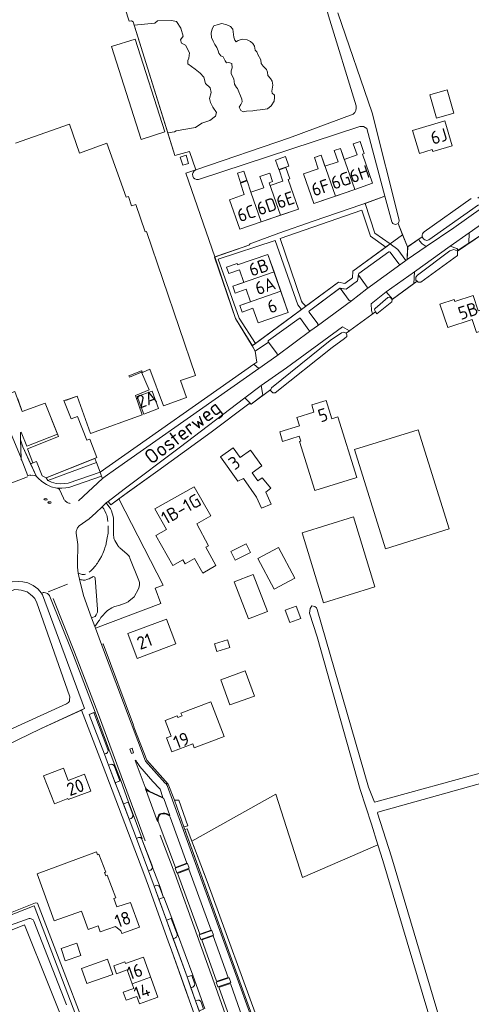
# Model space of a CAD drawing. Header units: metres. Extents: x 209813 to 223847, y 571801 to 587119.
# Tile 91 of 256: x 213173 to 213312, y 576157 to 576461. Entities that reach past the tile are written whole.
import ezdxf
from ezdxf.enums import TextEntityAlignment as Align

# ---------------------------------------------------------------- set-up
doc = ezdxf.new("R2010")
doc.units = ezdxf.units.M
for name, color, linetype, lineweight in [('B-RO-GR-BEPLANTING_CULTUUR_BOSPLANTSOEN-GV', 8, 'Continuous', 0), ('B-RO-GR-BEPLANTING_CULTUUR_HEESTERS-GV', 8, 'Continuous', 0), ('B-RO-GR-BEPLANTING_CULTUUR_VASTE PLANTENVAK-GV', 8, 'Continuous', 0), ('B-RO-GR-GRAS-GV', 8, 'Continuous', 0), ('B-RO-GR-GROENVOORZIENING-GV', 8, 'Continuous', 0), ('B-RO-KL-WATER_PUT-S', 8, 'Continuous', 0), ('B-RO-OG-BEBOUWING-GV', 8, 'Continuous', 0), ('B-RO-OG-BEBOUWING-T18', 8, 'Continuous', 0), ('B-RO-OG-TERREIN_CULTUURSCHEIDING-GV', 8, 'Continuous', 0), ('B-RO-OG-TERREIN_ERF-GV', 8, 'Continuous', 0), ('B-RO-OG-TOPOGRAFIE-T18', 8, 'Continuous', 0), ('B-RO-OG-WEG-GV', 8, 'Continuous', 0), ('B-RO-VH-ONVERHARD-GV', 8, 'Continuous', 0), ('B-RO-VH-VERHARDING_BETONSTRAATSTEEN-GV', 8, 'Continuous', 0), ('B-RO-VH-VERHARDING_OPEN-GV', 8, 'Continuous', 0), ('B-RO-VH-VERHARDING_STRAATBAKSTEEN-GV', 8, 'Continuous', 0), ('B-RO-VH-VERHARDING_TEGEL-GV', 8, 'Continuous', 0), ('B-RO-VW-MARKERING-G', 8, 'Continuous', 0)]:
    doc.layers.add(name, color=color, linetype=linetype, lineweight=lineweight)
doc.styles.add('NLCS-ISO', font='txt')
doc.styles.add('NLCS-ISO-M200-T18', font='txt', dxfattribs={"height": 0.36})

# ---------------------------------------------------------------- blocks, each defined once
blk = doc.blocks.new('SKL-WATER_WATERLEIDINGPUT-SO')
at = {"color": 0, "linetype": 'ByBlock', "lineweight": 18}
blk.add_ellipse((0, 0), major_axis=(2.5, 0), ratio=0.54, dxfattribs=at)
at = {"color": 0, "linetype": 'ByBlock', "lineweight": 18, "style": 'NLCS-ISO'}
blk.add_text('wl', height=1.5, dxfattribs=at).set_placement((0, 0), align=Align.MIDDLE_CENTER)

msp = doc.modelspace()

# ---------------------------------------------------------------- linework, layer by layer
at = {"layer": 'B-RO-GR-BEPLANTING_CULTUUR_BOSPLANTSOEN-GV', "flags": 128}
for points in [[(213224.79, 576210.905), (213224.089, 576210.697), (213239.436, 576168.192), (213258.201, 576116.473), (213260.902, 576117.592), (213261.944, 576117.852), (213262.79, 576117.917), (213254.68, 576129.5), (213247.704, 576148.757), (213230.989, 576194.648)], [(213135.542, 576181.9), (213135.683, 576182.269), (213135.819, 576182.442), (213136.082, 576182.641), (213136.394, 576182.748), (213136.723, 576182.754), (213137.039, 576182.658), (213137.309, 576182.469), (213137.495, 576182.227), (213140.702, 576172.603), (213177.607, 576187.136), (213199.21, 576130.494), (213200.527, 576130.969), (213178.673, 576187.928), (213178.027, 576188.084), (213156.342, 576179.398), (213147.845, 576202.584), (213141.482, 576200.149), (213142.564, 576197.32), (213134.647, 576184.019)]]:
    msp.add_lwpolyline(points, close=True, dxfattribs=at)
at = {"layer": 'B-RO-GR-BEPLANTING_CULTUUR_HEESTERS-GV', "flags": 128}
for points in [[(213280.318, 576378.02), (213277.676, 576381.741), (213277.352, 576379.97), (213273.828, 576377.464), (213272.129, 576377.651), (213274.804, 576373.979)], [(213275.459, 576373.847), (213280.258, 576377.487)], [(213252.583, 576357.471), (213249.942, 576361.065), (213245.8, 576358.33), (213246.33, 576354.91), (213245.412, 576354.244), (213246.904, 576352.924), (213252.472, 576356.829)], [(213197.626, 576275.101), (213196.339, 576273.37), (213196.544, 576272.831), (213216.714, 576280.448), (213214.971, 576285.203), (213217.454, 576286.104), (213203.783, 576312.709), (213201.247, 576310.852), (213200.423, 576311.961), (213200.007, 576311.647), (213199.833, 576311.477), (213200.998, 576309.928)], [(213201.475, 576308.984), (213201.998, 576307.236)], [(213207.191, 576294.473), (213209.957, 576287.538)], [(213201.555, 576279.099), (213200.307, 576278.25)], [(213204.111, 576279.942), (213202.494, 576279.525)]]:
    msp.add_lwpolyline(points, dxfattribs=at)
at = {"layer": 'B-RO-GR-BEPLANTING_CULTUUR_HEESTERS-GV'}
for points in [[(213280.258, 576377.487, 0.3753361), (213280.318, 576378.02)], [(213274.804, 576373.979, 0.284419), (213275.459, 576373.847)], [(213252.472, 576356.829, 0.3603551), (213252.583, 576357.471)], [(213201.998, 576307.236, -0.0712845), (213202.124, 576306.388)], [(213203.439, 576298.369, 0.0851865), (213204.084, 576297.59)], [(213206.358, 576295.638, -0.1211039), (213207.191, 576294.473)], [(213204.423, 576280.041, -0.0299037), (213204.111, 576279.942)], [(213197.88, 576275.507, -0.0407248), (213197.626, 576275.101)], [(213198.489, 576276.428, 0.0692533), (213198.007, 576275.751)]]:
    msp.add_lwpolyline(points, format="xyb", dxfattribs=at)
at = {"layer": 'B-RO-GR-BEPLANTING_CULTUUR_VASTE PLANTENVAK-GV', "flags": 128}
for points in [[(213199.313, 576233.928), (213199.804, 576234.113), (213199.964, 576234.188), (213200.108, 576234.29), (213200.285, 576234.486), (213200.404, 576234.721), (213200.458, 576234.98), (213200.441, 576235.244), (213200.392, 576235.413), (213196.076, 576246.754), (213194.614, 576246.229)], [(213202.638, 576225.149), (213204.097, 576225.694), (213202.424, 576230.122), (213202.298, 576230.365), (213202.114, 576230.569), (213201.885, 576230.719), (213201.626, 576230.807), (213201.352, 576230.825), (213201.171, 576230.799), (213200.57, 576230.562)], [(213206.948, 576213.918), (213207.568, 576214.146), (213207.704, 576214.227), (213207.824, 576214.331), (213207.924, 576214.453), (213208.031, 576214.664), (213208.081, 576214.895), (213208.081, 576215.054), (213208.03, 576215.285), (213206.639, 576219.122), (213205.154, 576218.593)], [(213209.173, 576207.939), (213212.92, 576197.943), (213213.447, 576198.113), (213213.601, 576198.178), (213213.742, 576198.269), (213213.864, 576198.384), (213213.965, 576198.517), (213214.04, 576198.667), (213214.088, 576198.827), (213214.107, 576199.077), (213214.083, 576199.242), (213210.89, 576207.746), (213210.756, 576207.948), (213210.64, 576208.06), (213210.433, 576208.185), (213210.2, 576208.252), (213209.958, 576208.256), (213209.799, 576208.224)], [(213214.677, 576193.255), (213216.133, 576189.225), (213217.57, 576189.749), (213216.334, 576193.05), (213216.144, 576193.287), (213215.814, 576193.472), (213215.438, 576193.504)], [(213220.539, 576176.977), (213221.207, 576177.241), (213221.363, 576177.346), (213221.498, 576177.476), (213221.655, 576177.709), (213221.748, 576177.974), (213221.77, 576178.16), (213221.744, 576178.44), (213219.934, 576183.24), (213218.483, 576182.677)], [(213226.299, 576165.675), (213224.787, 576165.2), (213225.955, 576161.862), (213226.529, 576162.083), (213226.69, 576162.17), (213226.833, 576162.283), (213226.954, 576162.42), (213227.049, 576162.576), (213227.116, 576162.746), (213227.151, 576162.925), (213227.155, 576163.108), (213227.126, 576163.289)], [(213227.422, 576157.828), (213228.484, 576154.78), (213229.917, 576155.236), (213229.182, 576157.431), (213229.057, 576157.654), (213228.878, 576157.836), (213228.657, 576157.965), (213228.494, 576158.016), (213228.325, 576158.038), (213228.154, 576158.03)]]:
    msp.add_lwpolyline(points, close=True, dxfattribs=at)
at = {"layer": 'B-RO-GR-GRAS-GV', "flags": 128}
for points in [[(213276.945, 576433.965), (213268.458, 576461.809), (213265.497, 576472.841), (213263.4, 576480.023), (213247.579, 576533.445), (213233.184, 576586.071), (213217.942, 576638.492), (213203.124, 576689.047), (213201.989, 576691.843), (213200.015, 576695.814), (213198.261, 576698.478), (213186.253, 576715.209), (213174.907, 576731.619), (213170.766, 576737.853)], [(213198.787, 576485.369), (213206.94, 576460.078), (213207.686, 576460.254), (213208.154, 576459.95), (213208.486, 576458.887), (213214.86, 576459.516), (213215.654, 576460.23), (213220.02, 576460.31), (213221.528, 576459.992), (213222.877, 576458.008), (213223.592, 576455.468), (213222.798, 576454.356)], [(213208.486, 576458.887), (213218.84, 576425.714), (213220.972, 576425.94), (213221.449, 576426.337), (213227.402, 576427.29), (213229.307, 576428.639), (213231.847, 576429.512), (213233.593, 576430.782), (213233.831, 576431.973), (213232.72, 576433.64), (213232.006, 576435.068), (213231.767, 576436.259), (213232.244, 576438.164), (213231.926, 576439.593), (213230.497, 576440.942), (213229.942, 576442.847), (213228.831, 576444.038), (213227.322, 576445.308), (213225.02, 576446.975), (213225.02, 576448.006), (213225.338, 576448.721), (213225.576, 576450.388), (213224.306, 576452.69), (213223.036, 576453.325), (213222.798, 576454.356)], [(213233.381, 576452.901), (213232.799, 576453.907), (213232.323, 576455.071), (213232.27, 576456.447), (213232.535, 576457.717), (213233.064, 576458.669), (213234.387, 576459.145), (213235.551, 576459.357), (213237.086, 576459.04), (213238.144, 576458.457), (213238.885, 576457.664), (213239.255, 576455.23), (213239.52, 576454.277), (213239.89, 576453.801), (213240.525, 576454.118), (213241.742, 576454.542), (213243.33, 576454.383), (213244.335, 576453.854), (213245.076, 576453.272), (213245.552, 576452.425), (213245.817, 576451.155), (213246.346, 576450.626), (213246.663, 576449.832), (213247.51, 576448.192), (213247.616, 576447.08), (213248.304, 576446.234), (213249.309, 576445.228), (213249.627, 576444.382), (213249.733, 576443.376), (213250.526, 576442.477), (213251.056, 576441.63), (213251.214, 576440.36), (213250.95, 576438.561), (213251.056, 576437.926)], [(213233.381, 576452.901), (213234.016, 576452.002), (213234.44, 576450.943), (213234.546, 576450.255), (213235.181, 576449.462), (213235.974, 576449.091), (213236.503, 576447.927), (213236.98, 576447.292), (213237.668, 576447.398), (213238.567, 576447.08), (213238.673, 576445.705), (213238.356, 576444.805), (213238.408, 576443.852), (213239.202, 576442.318), (213239.414, 576440.677), (213239.996, 576439.619), (213240.366, 576439.355), (213241.689, 576436.074), (213241.742, 576435.227), (213241.372, 576434.433), (213240.843, 576433.64), (213241.425, 576432.528), (213242.113, 576432.105), (213243.118, 576432.37), (213245.129, 576432.422), (213246.293, 576432.687), (213247.351, 576432.74), (213249.574, 576433.11), (213250.685, 576433.957), (213251.638, 576435.492), (213251.796, 576436.603), (213251.796, 576437.344), (213251.056, 576437.926)], [(213218.84, 576425.714), (213221.027, 576418.706), (213225.516, 576419.892), (213227.463, 576414.218), (213256.343, 576424.127), (213275.999, 576431.384)], [(213369.891, 576238.591), (213358.207, 576236.459), (213349.046, 576234.354), (213283.649, 576216.023), (213283.513, 576215.737), (213287.798, 576202.294), (213328.684, 576064.713), (213329.285, 576062.81), (213329.612, 576062.57), (213356.399, 576069.453), (213358.166, 576069.365), (213358.501, 576068.6), (213367.858, 576071.437)], [(213326.456, 576062.335), (213285.187, 576201.164), (213283.657, 576205.95), (213260.419, 576195.899), (213252.201, 576221.634), (213226.234, 576207.118), (213230.989, 576194.648), (213247.704, 576148.757), (213254.68, 576129.5), (213262.79, 576117.917), (213263.655, 576116.911), (213281.537, 576065.908), (213286.563, 576050.809)]]:
    msp.add_lwpolyline(points, dxfattribs=at)
at = {"layer": 'B-RO-GR-GRAS-GV'}
msp.add_lwpolyline([(213275.999, 576431.384, 0.2773015), (213276.945, 576433.965)], format="xyb", dxfattribs=at)
at = {"layer": 'B-RO-GR-GROENVOORZIENING-GV', "flags": 128}
msp.add_lwpolyline([(213287.933, 576398.234), (213285.819, 576406.143), (213279.74, 576403.89), (213282.741, 576394.67), (213287.412, 576391.388), (213291.271, 576394.226), (213289.842, 576397.741)], dxfattribs=at)
msp.add_lwpolyline([(213281.366, 576393.774), (213278.64, 576401.84), (213253.46, 576393.05), (213260.1, 576373.71), (213260.417, 576373.246), (213261.376, 576372.143), (213271.462, 576379.584), (213273.45, 576379.175), (213275.78, 576380.897), (213275.958, 576382.961), (213286.089, 576390.415)], close=True, dxfattribs=at)
at = {"layer": 'B-RO-GR-GROENVOORZIENING-GV'}
msp.add_lwpolyline([(213289.842, 576397.741, -0.5578791), (213287.933, 576398.234)], format="xyb", dxfattribs=at)
at = {"layer": 'B-RO-OG-BEBOUWING-GV', "flags": 128}
for points in [[(213208.824, 576454.609), (213201.516, 576452.271), (213210.673, 576423.645), (213217.981, 576425.983)], [(213301.756, 576430.207), (213307.09, 576431.791), (213304.952, 576438.991), (213299.618, 576437.407)], [(213306.591, 576421.674), (213304.292, 576429.363), (213294.358, 576426.391), (213296.467, 576419.345), (213300.412, 576420.524), (213300.604, 576419.883)], [(213265.242, 576418.463), (213264.051, 576418.049), (213265.248, 576414.603), (213260.734, 576413.035), (213263.923, 576403.857), (213270.536, 576406.155), (213266.149, 576418.778)], [(213243.225, 576411.039), (213242.289, 576413.844), (213240.308, 576413.183), (213241.244, 576410.378)], [(213244.511, 576407.382), (213243.327, 576410.818), (213241.254, 576410.105), (213242.457, 576406.611), (213237.879, 576405.035), (213241.021, 576395.905), (213247.673, 576398.195)], [(213253.697, 576376.764), (213241.06, 576372.375), (213241.759, 576370.364), (213245.126, 576371.533), (213246.686, 576367.038), (213255.956, 576370.258)], [(213320.35, 576366.106), (213318.399, 576371.989), (213314.605, 576370.731), (213313.027, 576375.475), (213307.339, 576373.582), (213307.131, 576374.202), (213302.761, 576372.754), (213305.155, 576365.57), (213312.737, 576368.097), (213314.095, 576364.022)], [(213211.469, 576338.874), (213216.017, 576340.56), (213214.009, 576345.977), (213209.461, 576344.291)], [(213277.11, 576319.344), (213271.281, 576338.008), (213269.487, 576337.448), (213267.726, 576343.086), (213263.255, 576341.689), (213263.938, 576339.502), (213258.65, 576337.85), (213259.445, 576335.306), (213253.36, 576333.406), (213254.276, 576330.476), (213259.382, 576332.071), (213259.874, 576330.5), (213259.507, 576330.386), (213264.213, 576315.316)], [(213276.392, 576327.908), (213285.985, 576297.341), (213305.638, 576303.509), (213296.045, 576334.076)], [(213244.852, 576320.804), (213247.833, 576322.932), (213244.387, 576327.759), (213241.203, 576325.486), (213239.036, 576328.522), (213235.074, 576325.695), (213240.462, 576318.144), (213242.183, 576318.996), (213246.253, 576313.296), (213247.712, 576309.849), (213250.696, 576311.112), (213249.132, 576314.809), (213250.608, 576316.036), (213247.946, 576319.239), (213246.63, 576318.313)], [(213229.62, 576289.827), (213233.699, 576292.148), (213230.615, 576297.83), (213231.442, 576298.28), (213227.784, 576305.005), (213232.123, 576307.448), (213227.034, 576316.486), (213214.903, 576309.656), (213218.502, 576303.262), (213215.175, 576301.388), (213220.392, 576292.122), (213223.503, 576293.873), (213224.188, 576292.658), (213227.102, 576294.299)], [(213282.743, 576285.559), (213276.083, 576307.175), (213260.241, 576302.294), (213266.901, 576280.678)], [(213244.363, 576296.13), (213243.041, 576298.828), (213238.266, 576296.487), (213239.588, 576293.789)], [(213252.999, 576297.703), (213246.605, 576294.311), (213251.612, 576284.872), (213258.006, 576288.264)], [(213245.178, 576289.42), (213239.341, 576287.161), (213243.785, 576275.677), (213249.622, 576277.936)], [(213256.518, 576274.526), (213259.853, 576275.775), (213258.425, 576279.59), (213255.09, 576278.341)], [(213218.417, 576275.625), (213206.518, 576271.169), (213209.391, 576263.495), (213221.29, 576267.951)], [(213233.235, 576268.041), (213233.965, 576265.648), (213237.954, 576266.865), (213237.223, 576269.259)], [(213235.209, 576256.891), (213238.033, 576249.145), (213245.544, 576251.883), (213242.72, 576259.629)], [(213236.262, 576239.382), (213232.174, 576250.136), (213222.921, 576246.619), (213223.244, 576245.77), (213221.984, 576245.291), (213221.789, 576245.804), (213218.021, 576244.372), (213219.876, 576239.494), (213218.477, 576238.962), (213220.115, 576234.653), (213226.532, 576237.092), (213227, 576235.861)], [(213188.058, 576220.242), (213188.17, 576219.942), (213195.082, 576222.525), (213193.136, 576227.728), (213188.143, 576225.862), (213186.69, 576229.615), (213180.565, 576227.243), (213183.899, 576218.632)], [(213210.128, 576180.535), (213207.365, 576188.17), (213203.191, 576186.879), (213202.217, 576189.389), (213202.83, 576189.628), (213200.121, 576196.61), (213199.72, 576196.454), (213199.351, 576197.405), (213199.743, 576197.557), (213197.612, 576203.049), (213197.221, 576202.897), (213196.859, 576203.829), (213178.602, 576197.006), (213183.853, 576182.484), (213192.224, 576185.51), (213194.263, 576179.874), (213197.363, 576180.995), (213198.039, 576179.125), (213202.724, 576180.816), (213204.42, 576179.415), (213204.722, 576178.579)], [(213185.941, 576174.004), (213187.223, 576170.193), (213192.067, 576171.822), (213190.785, 576175.633)], [(213192.244, 576167.844), (213193.869, 576163.198), (213201.868, 576165.995), (213200.243, 576170.641)]]:
    msp.add_lwpolyline(points, close=True, dxfattribs=at)
for points in [[(213172.63, 576343.58), (213174, 576339.72), (213181.07, 576342.257), (213185.17, 576331.96), (213175.55, 576328.12), (213177.23, 576323.81), (213178.37, 576324.26), (213180.12, 576319.79), (213181.36, 576319.22), (213197.023, 576325.442), (213194.774, 576331.144), (213193.899, 576330.799), (213190.993, 576338.167), (213189.095, 576337.418), (213186.854, 576343.039), (213187.61, 576343.22), (213190.88, 576344.4), (213195, 576332.93), (213211, 576338.7), (213208.88, 576344.57), (213213.09, 576346.36), (213210.76, 576351.83), (213207.02, 576350.24), (213206.83, 576350.69), (213210.8, 576352.26), (213211.045, 576351.736), (213213.353, 576352.754), (213217.562, 576341.399), (213224.651, 576344.027), (213222.73, 576349.21), (213227.446, 576350.814), (213212.335, 576395.245), (213211.909, 576395.1), (213209.018, 576403.602), (213207.711, 576403.158), (213206.73, 576406.046), (213205.986, 576405.793), (213200.07, 576422.434), (213191.667, 576419.446), (213188.502, 576428.349), (213171.883, 576422.441)], [(213270.536, 576406.155), (213276.491, 576408.225), (213272.1, 576420.861), (213270.154, 576420.184), (213271.34, 576416.771), (213267.331, 576415.378)], [(213276.491, 576408.225), (213281.986, 576410.134), (213278.86, 576419.129), (213279.392, 576419.314), (213278.125, 576422.96), (213276.04, 576422.235), (213277.221, 576418.838), (213273.279, 576417.468)], [(213253.591, 576400.232), (213259.166, 576402.151), (213256.021, 576411.288), (213256.445, 576411.434), (213255.248, 576414.929), (213253.159, 576414.211), (213254.34, 576410.779), (213250.424, 576409.431)], [(213247.673, 576398.195), (213253.591, 576400.232), (213250.138, 576410.265), (213251.191, 576410.628), (213250.3, 576413.217), (213247.256, 576412.169), (213248.438, 576408.734), (213244.511, 576407.382)], [(213251.621, 576382.74), (213249.733, 576388.176), (213240.364, 576384.922), (213240.202, 576385.39), (213236.969, 576384.267), (213237.656, 576382.288), (213240.967, 576383.438), (213242.33, 576379.513)], [(213253.697, 576376.764), (213251.621, 576382.74), (213238.916, 576378.328), (213239.64, 576376.244), (213243.051, 576377.428), (213244.403, 576373.536)], [(213211.336, 576171.304), (213205.796, 576169.327), (213205.611, 576169.844), (213202.206, 576168.629), (213203.076, 576166.191), (213206.38, 576167.37), (213207.897, 576163.12), (213213.538, 576165.134)], [(213207.897, 576163.12), (213208.423, 576161.647), (213205.119, 576160.468), (213205.992, 576158.02), (213209.294, 576159.198), (213210.096, 576156.95), (213215.74, 576158.964), (213211.336, 576171.304)]]:
    msp.add_lwpolyline(points, dxfattribs=at)
at = {"layer": 'B-RO-OG-TERREIN_CULTUURSCHEIDING-GV', "flags": 128}
for points in [[(213191.284, 576312.125), (213198.72, 576319.017), (213198.457, 576319.714), (213188.376, 576316.279), (213187.385, 576316.086), (213186.172, 576315.982), (213184.685, 576316.024)], [(213184.685, 576316.024), (213185.218, 576315.866), (213185.375, 576315.756), (213185.497, 576315.607), (213186.676, 576312.89), (213186.795, 576312.673), (213186.932, 576312.466), (213187.087, 576312.272), (213187.257, 576312.093), (213187.443, 576311.928), (213187.642, 576311.781), (213187.852, 576311.651), (213188.074, 576311.539), (213188.304, 576311.447), (213188.541, 576311.375), (213188.784, 576311.324)], [(213198.672, 576310.248), (213196.66, 576308.372), (213194.629, 576306.57), (213191.565, 576304.379), (213191.368, 576304.185), (213191.189, 576303.974), (213191.03, 576303.747), (213190.892, 576303.507), (213190.777, 576303.255), (213190.685, 576302.994), (213190.617, 576302.726), (213190.573, 576302.452), (213190.555, 576302.176), (213191.035, 576299.409), (213191.095, 576298.637), (213190.982, 576292.68), (213191.006, 576291.672), (213191.258, 576289.751), (213191.793, 576289.565)], [(213200.502, 576303.108), (213200.509, 576304.364)], [(213194.632, 576290.08), (213195.131, 576290.524)], [(213195.779, 576291.183), (213196.355, 576291.851)], [(213191.856, 576287.885), (213191.631, 576287.977), (213192.915, 576282.862), (213195.354, 576275.981), (213196.48, 576276.38), (213196.798, 576276.913)], [(213193.907, 576287.804), (213193.371, 576287.677), (213193.128, 576287.665)], [(213195.648, 576288.654), (213195.614, 576288.628)], [(213197.213, 576278.69), (213196.446, 576288.293)], [(213113.248, 576156.694), (213174.656, 576181.325), (213189.678, 576143.872), (213128.27, 576119.241)], [(213187.62, 576156.603), (213177.55, 576182.414), (213177.302, 576182.781), (213176.952, 576183.054), (213176.679, 576183.169), (213176.388, 576183.225), (213176.163, 576183.226), (213163.378, 576178.678)]]:
    msp.add_lwpolyline(points, dxfattribs=at)
at = {"layer": 'B-RO-OG-TERREIN_CULTUURSCHEIDING-GV'}
for points in [[(213199.567, 576297.877, 0.0293178), (213199.869, 576299.02)], [(213198.369, 576294.96, 0.0535694), (213199.25, 576296.91)], [(213194.567, 576288.047, -0.0589145), (213193.907, 576287.804)], [(213196.798, 576276.913, 0.1561688), (213197.213, 576278.69)]]:
    msp.add_lwpolyline(points, format="xyb", dxfattribs=at)
at = {"layer": 'B-RO-OG-TERREIN_ERF-GV', "flags": 128}
for points in [[(213227.463, 576414.218), (213225.516, 576419.892), (213221.027, 576418.706), (213208.154, 576459.95), (213207.686, 576460.254), (213206.94, 576460.078), (213198.787, 576485.369)], [(213271.279, 576462.694), (213281.838, 576431.888), (213290.193, 576398.694)], [(213171.883, 576422.441), (213188.502, 576428.349), (213191.667, 576419.446), (213200.07, 576422.434), (213205.986, 576405.793), (213206.73, 576406.046), (213207.711, 576403.158), (213209.018, 576403.602), (213211.909, 576395.1), (213212.335, 576395.245), (213227.446, 576350.814), (213222.73, 576349.21), (213224.651, 576344.027), (213217.562, 576341.399), (213213.353, 576352.754), (213211.045, 576351.736), (213210.8, 576352.26), (213206.83, 576350.69), (213207.02, 576350.24), (213210.76, 576351.83), (213213.09, 576346.36), (213208.88, 576344.57), (213211, 576338.7), (213195, 576332.93), (213190.88, 576344.4), (213187.58, 576343.3), (213186.854, 576343.039), (213189.095, 576337.418), (213190.993, 576338.167), (213193.899, 576330.799), (213194.774, 576331.144), (213197.023, 576325.442), (213196.389, 576325.19), (213196.845, 576323.958)], [(213227.463, 576414.218), (213224.455, 576413.186), (213233.331, 576387.361), (213244.14, 576391.08), (213243.99, 576391.36), (213253.13, 576394.68), (213263.73, 576398.42), (213278.71, 576403.58), (213285.819, 576406.143), (213280.24, 576427.012)], [(213278.048, 576427.596), (213228.332, 576411.241)], [(213297.88, 576395.143), (213312.44, 576405.365)], [(213324.271, 576400.031), (213308.193, 576389.177), (213308.193, 576387.855), (213296.894, 576379.554), (213296.047, 576379.554), (213295.719, 576379.861), (213288.049, 576374.237), (213287.973, 576373.472), (213283.31, 576369.854), (213282.921, 576370.477), (213273.906, 576363.866), (213274.063, 576363.334), (213274.04, 576362.778), (213273.374, 576362.196), (213269.492, 576359.436), (213251.983, 576345.459), (213251.214, 576345.459), (213250.561, 576346.19), (213250.659, 576346.503), (213244.611, 576341.901), (213244.37, 576342.1), (213244.1, 576342.09), (213243.82, 576342.01), (213232.27, 576333.33), (213215.78, 576321.34), (213203.783, 576312.709), (213217.454, 576286.104), (213214.971, 576285.203), (213216.714, 576280.448), (213196.544, 576272.831), (213198.428, 576267.831), (213198.947, 576267.999), (213208.287, 576242.889), (213208.519, 576242.023), (213212.404, 576232.137), (213218.934, 576224.73), (213220.911, 576219.728), (213222.291, 576219.756), (213225.061, 576211.821), (213223.808, 576211.474), (213224.089, 576210.697), (213224.79, 576210.905), (213226.234, 576207.118), (213252.201, 576221.634), (213260.419, 576195.899), (213283.657, 576205.95), (213281.627, 576212.301), (213278.214, 576223.077), (213264.903, 576270.11), (213262.55, 576277.493), (213262.73, 576278.887), (213263.299, 576279.686), (213264.167, 576279.523), (213264.684, 576279.15), (213264.958, 576278.546), (213280.791, 576223.785), (213282.559, 576219.156), (213283.036, 576219.217), (213351.826, 576238.139)], [(213289.842, 576397.741), (213292.796, 576390.477), (213297.34, 576393.623)], [(213198.046, 576320.943), (213245.412, 576354.244), (213246.33, 576354.91), (213245.8, 576358.33), (213244.97, 576359.91), (213239.72, 576368.38), (213233.331, 576387.361)], [(213230.181, 576144.914), (213225.438, 576158.128), (213224.215, 576161.493), (213219.96, 576173.432), (213218.982, 576176.22), (213212.886, 576193.223), (213211.423, 576197.137), (213198.919, 576230.095), (213192.218, 576247.551), (213179.592, 576241.714), (213155.116, 576229.958)], [(213119.429, 576198.957), (213122.931, 576189.807), (213123.692, 576185.253), (213104.699, 576175.696), (213105.765, 576174.671), (213124.472, 576184.084), (213125.004, 576183.026), (213131.127, 576184.811), (213132.098, 576182.124), (213135.004, 576183.173), (213134.647, 576184.019), (213142.564, 576197.32), (213141.482, 576200.149), (213147.845, 576202.584), (213156.342, 576179.398), (213178.027, 576188.084), (213178.673, 576187.928), (213200.527, 576130.969)], [(213211.336, 576171.304), (213215.74, 576158.964), (213210.096, 576156.95), (213209.294, 576159.198), (213205.992, 576158.02), (213205.119, 576160.468), (213208.423, 576161.647), (213206.38, 576167.37), (213203.076, 576166.191), (213202.206, 576168.629), (213205.611, 576169.844), (213205.796, 576169.327), (213211.336, 576171.304)]]:
    msp.add_lwpolyline(points, dxfattribs=at)
for points in [[(213217.981, 576425.983), (213210.673, 576423.645), (213201.516, 576452.271), (213208.824, 576454.609)], [(213304.952, 576438.991), (213307.09, 576431.791), (213301.756, 576430.207), (213299.618, 576437.407)], [(213300.412, 576420.524), (213296.467, 576419.345), (213294.358, 576426.391), (213304.292, 576429.363), (213306.591, 576421.674), (213300.604, 576419.883)], [(213276.491, 576408.225), (213263.923, 576403.857), (213260.734, 576413.035), (213265.248, 576414.603), (213264.051, 576418.049), (213266.149, 576418.778), (213267.331, 576415.378), (213271.34, 576416.771), (213270.154, 576420.184), (213272.1, 576420.861), (213273.279, 576417.468), (213277.221, 576418.838), (213276.04, 576422.235), (213278.125, 576422.96), (213279.392, 576419.314), (213278.86, 576419.129), (213281.986, 576410.134)], [(213225.294, 576416.241), (213223.488, 576415.668), (213222.683, 576418.204), (213224.489, 576418.777)], [(213256.207, 576415.394), (213253.118, 576414.331), (213252.102, 576417.284), (213255.191, 576418.347)], [(213247.673, 576398.195), (213241.021, 576395.905), (213237.879, 576405.035), (213242.457, 576406.611), (213241.254, 576410.105), (213243.327, 576410.818), (213244.511, 576407.382), (213248.438, 576408.734), (213247.256, 576412.169), (213250.3, 576413.217), (213251.191, 576410.628), (213250.138, 576410.265), (213250.424, 576409.431), (213254.34, 576410.779), (213253.159, 576414.211), (213255.248, 576414.929), (213256.445, 576411.434), (213256.021, 576411.288), (213259.166, 576402.151)], [(213234.42, 576386.66), (213240.85, 576368.53), (213245.874, 576360.688), (213260.042, 576371.161), (213258.934, 576372.639), (213251.968, 576392.489)], [(213242.33, 576379.513), (213240.967, 576383.438), (213237.656, 576382.288), (213236.969, 576384.267), (213240.202, 576385.39), (213240.364, 576384.922), (213249.733, 576388.176), (213255.956, 576370.258), (213246.686, 576367.038), (213245.126, 576371.533), (213241.759, 576370.364), (213241.06, 576372.375), (213244.403, 576373.536), (213243.051, 576377.428), (213239.64, 576376.244), (213238.916, 576378.328)], [(213307.339, 576373.582), (213313.027, 576375.475), (213314.605, 576370.731), (213318.399, 576371.989), (213320.35, 576366.106), (213314.095, 576364.022), (213312.737, 576368.097), (213305.155, 576365.57), (213302.761, 576372.754), (213307.131, 576374.202)], [(213173.423, 576330.939), (213173.425, 576333.213), (213173.67, 576333.349), (213175.408, 576328.947), (213184.867, 576332.722), (213181.07, 576342.257), (213174, 576339.72), (213172.53, 576343.55), (213171.736, 576345.81), (213167.849, 576344.461), (213169.71, 576339.86), (213169.677, 576339.538), (213169.517, 576339.247), (213169.34, 576339.08), (213168.102, 576338.655), (213173.646, 576325.293)], [(213209.461, 576344.291), (213214.009, 576345.977), (213216.017, 576340.56), (213211.469, 576338.874)], [(213259.507, 576330.386), (213259.874, 576330.5), (213259.382, 576332.071), (213254.276, 576330.476), (213253.36, 576333.406), (213259.445, 576335.306), (213258.65, 576337.85), (213263.938, 576339.502), (213263.255, 576341.689), (213267.726, 576343.086), (213269.487, 576337.448), (213271.281, 576338.008), (213277.11, 576319.344), (213264.213, 576315.316)], [(213305.638, 576303.509), (213285.985, 576297.341), (213276.392, 576327.908), (213296.045, 576334.076)], [(213247.833, 576322.932), (213244.852, 576320.804), (213246.63, 576318.313), (213247.946, 576319.239), (213250.608, 576316.036), (213249.132, 576314.809), (213250.696, 576311.112), (213247.712, 576309.849), (213246.253, 576313.296), (213242.183, 576318.996), (213240.462, 576318.144), (213235.074, 576325.695), (213239.036, 576328.522), (213241.203, 576325.486), (213244.387, 576327.759)], [(213198.046, 576320.943), (213196.845, 576323.958), (213181.905, 576318.429), (213182.973, 576317.891), (213184.449, 576317.517), (213185.921, 576317.319), (213188.095, 576317.574)], [(213224.188, 576292.658), (213223.503, 576293.873), (213220.392, 576292.122), (213215.175, 576301.388), (213218.502, 576303.262), (213214.903, 576309.656), (213227.034, 576316.486), (213232.123, 576307.448), (213227.784, 576305.005), (213231.442, 576298.28), (213230.615, 576297.83), (213233.699, 576292.148), (213229.62, 576289.827), (213227.102, 576294.299)], [(213260.241, 576302.294), (213276.083, 576307.175), (213282.743, 576285.559), (213266.901, 576280.678)], [(213238.266, 576296.487), (213243.041, 576298.828), (213244.363, 576296.13), (213239.588, 576293.789)], [(213251.612, 576284.872), (213246.605, 576294.311), (213252.999, 576297.703), (213258.006, 576288.264)], [(213243.785, 576275.677), (213239.341, 576287.161), (213245.178, 576289.42), (213249.622, 576277.936)], [(213258.425, 576279.59), (213259.853, 576275.775), (213256.518, 576274.526), (213255.09, 576278.341)], [(213209.391, 576263.495), (213206.518, 576271.169), (213218.417, 576275.625), (213221.29, 576267.951)], [(213245.544, 576251.883), (213238.033, 576249.145), (213235.209, 576256.891), (213242.72, 576259.629)], [(213226.532, 576237.092), (213220.115, 576234.653), (213218.477, 576238.962), (213219.876, 576239.494), (213218.021, 576244.372), (213221.789, 576245.804), (213221.984, 576245.291), (213223.244, 576245.77), (213222.921, 576246.619), (213232.174, 576250.136), (213236.262, 576239.382), (213227, 576235.861)], [(213195.082, 576222.525), (213188.17, 576219.942), (213188.058, 576220.242), (213183.899, 576218.632), (213180.565, 576227.243), (213186.69, 576229.615), (213188.143, 576225.862), (213193.136, 576227.728)], [(213192.067, 576171.822), (213187.223, 576170.193), (213185.941, 576174.004), (213190.785, 576175.633)], [(213201.868, 576165.995), (213193.869, 576163.198), (213192.244, 576167.844), (213200.243, 576170.641)]]:
    msp.add_lwpolyline(points, close=True, dxfattribs=at)
at = {"layer": 'B-RO-OG-TERREIN_ERF-GV'}
for points in [[(213280.24, 576427.012, 0.2536347), (213278.048, 576427.596)], [(213228.332, 576411.241, -0.8976942), (213227.463, 576414.218)], [(213290.193, 576398.694, -0.230598), (213289.842, 576397.741)], [(213297.34, 576393.623, -0.2975891), (213297.88, 576395.143)]]:
    msp.add_lwpolyline(points, format="xyb", dxfattribs=at)
at = {"layer": 'B-RO-OG-WEG-GV', "flags": 128}
for points in [[(213297.34, 576393.623), (213296.219, 576392.847), (213296.48, 576392.32), (213297.34, 576391.44), (213298.491, 576390.55), (213307.09, 576396.38), (213315.599, 576402.402), (213315.27, 576404.61), (213314.945, 576405.897), (213314.48, 576405.544)], [(213314.656, 576403.493), (213299.361, 576392.614)]]:
    msp.add_lwpolyline(points, dxfattribs=at)
for points in [[(213311.764, 576394.783), (213311.677, 576391.641), (213320.007, 576397.19), (213317.364, 576398.715)], [(213292.666, 576386.601), (213292.796, 576390.477), (213291.271, 576394.226), (213287.412, 576391.388), (213289.796, 576389.713), (213292.211, 576386.292)], [(213295.719, 576379.861), (213295.305, 576380.25), (213295.356, 576381.156), (213295.865, 576381.768), (213305.843, 576389.234), (213307.084, 576389.659), (213308.063, 576389.233), (213308.436, 576389.482), (213308.008, 576389.932), (213305.943, 576390.695), (213294.879, 576382.766), (213294.723, 576379.131)], [(213288.166, 576374.323), (213286.238, 576376.573), (213281.573, 576372.881), (213281.691, 576370.837), (213281.986, 576369.79), (213282.921, 576370.477), (213282.671, 576370.877), (213282.636, 576371.231), (213282.85, 576371.51), (213286.691, 576374.832), (213287.425, 576374.969), (213288.049, 576374.237)], [(213274.855, 576364.562), (213272.75, 576365.81), (213255.424, 576353.124), (213247.598, 576347.742), (213248.203, 576344.634), (213250.659, 576346.503), (213250.811, 576346.989), (213268.915, 576361.549), (213272.422, 576363.931), (213273.15, 576364.133), (213273.906, 576363.866)], [(213209.042, 576232.052), (213208.769, 576231.961), (213211.896, 576223.796), (213212.011, 576223.581), (213212.144, 576223.377), (213212.302, 576223.187), (213212.476, 576223.011), (213212.664, 576222.85), (213212.865, 576222.706), (213213.077, 576222.579), (213217.355, 576220.59), (213216.511, 576223.11), (213216.312, 576223.398), (213214.265, 576225.513), (213210.231, 576230.15), (213209.366, 576231.399)], [(213215.926, 576213.142), (213221.218, 576199.004), (213224.717, 576200.302), (213219.586, 576214.524), (213219.484, 576214.714), (213219.354, 576214.885), (213218.971, 576215.159), (213218.548, 576215.363), (213218.325, 576215.438), (213217.863, 576215.53), (213217.628, 576215.546), (213217.393, 576215.542), (213217.051, 576215.508), (213216.74, 576215.42), (213216.548, 576215.319), (213216.3, 576215.112), (213216.167, 576214.941), (213216.028, 576214.649), (213215.943, 576214.334), (213215.878, 576213.919)], [(213222.369, 576197.379), (213221.9, 576197.207), (213228.699, 576178.424), (213232.206, 576179.623), (213225.376, 576198.484)], [(213234.346, 576164.032), (213237.495, 576165.048), (213232.845, 576177.851), (213229.338, 576176.63), (213233.87, 576163.879)], [(213235.067, 576162.201), (213234.592, 576162.043), (213239.792, 576147.293), (213243.354, 576148.459), (213238.142, 576163.22)]]:
    msp.add_lwpolyline(points, close=True, dxfattribs=at)
at = {"layer": 'B-RO-OG-WEG-GV'}
msp.add_lwpolyline([(213299.361, 576392.614, -0.4650576), (213297.34, 576393.623)], format="xyb", dxfattribs=at)
at = {"layer": 'B-RO-VH-ONVERHARD-GV', "flags": 128}
msp.add_lwpolyline([(213179.935, 576283.65), (213178.756, 576284.982), (213177.352, 576286.013), (213175.75, 576286.799), (213174.132, 576287.172), (213172.723, 576287.257), (213170.91, 576287.083), (213166.082, 576285.387), (213162.335, 576283.681), (213159.322, 576281.901), (213140.089, 576267.699), (213140.772, 576266.263), (213141.007, 576265.588), (213152.804, 576235.63), (213155.116, 576229.958), (213179.592, 576241.714), (213193.185, 576248.018), (213180.202, 576283.124)], close=True, dxfattribs=at)
for points in [[(213163.68, 576280.66), (213168.14, 576283.44), (213171.73, 576284.76), (213172.78, 576284.67), (213173.67, 576284.52)], [(213175.47, 576284.01), (213173.67, 576284.52)], [(213175.47, 576284.01), (213176.03, 576283.62), (213176.56, 576283.18), (213177.19, 576282.74)], [(213178.47, 576280.69), (213177.84, 576281.98), (213177.19, 576282.74)], [(213178.47, 576280.69), (213188.59, 576251.99), (213188.63, 576251.6), (213188.59, 576250.68)], [(213188.5, 576250.34), (213188.26, 576249.94)], [(213188.5, 576250.34), (213188.59, 576250.68)], [(213162.22, 576238.22), (213162.94, 576238.22), (213187.6, 576249.48), (213188.26, 576249.94)]]:
    msp.add_lwpolyline(points, dxfattribs=at)
at = {"layer": 'B-RO-VH-VERHARDING_BETONSTRAATSTEEN-GV', "flags": 128}
for points in [[(213311.764, 576394.783), (213305.943, 576390.695), (213308.008, 576389.932), (213308.436, 576389.482), (213311.677, 576391.641)], [(213294.879, 576382.766), (213286.238, 576376.573), (213288.166, 576374.323), (213294.723, 576379.131)], [(213173.666, 576324.793), (213173.886, 576324.802), (213173.896, 576324.574), (213174.118, 576323.869), (213175.739, 576319.838), (213176.442, 576320.099), (213176.519, 576319.893), (213176.994, 576320.022), (213177.839, 576319.967), (213178.074, 576319.877), (213178.214, 576319.783), (213178.336, 576319.667), (213174.166, 576328.748), (213173.423, 576330.939)], [(213196.477, 576246.898), (213196.076, 576246.754), (213200.392, 576235.413), (213200.711, 576235.531)], [(213217.667, 576220.256), (213217.211, 576220.431), (213212.98, 576222.404), (213212.753, 576222.54), (213212.539, 576222.695), (213212.338, 576222.867), (213212.152, 576223.055), (213211.983, 576223.258), (213215.726, 576213.13), (213215.677, 576213.928), (213215.747, 576214.376), (213215.84, 576214.719), (213215.992, 576215.039), (213216.145, 576215.238), (213216.329, 576215.409), (213216.539, 576215.546), (213216.89, 576215.68), (213217.39, 576215.743), (213217.643, 576215.746), (213217.895, 576215.728), (213218.145, 576215.688), (213218.39, 576215.627), (213218.63, 576215.546), (213218.862, 576215.445), (213219.084, 576215.324), (213219.295, 576215.185), (213219.494, 576215.029)], [(213220.911, 576219.728), (213223.808, 576211.474), (213225.061, 576211.821), (213222.216, 576219.772)], [(213206.778, 576219.173), (213208.03, 576215.285), (213208.197, 576215.347)]]:
    msp.add_lwpolyline(points, close=True, dxfattribs=at)
for points in [[(213287.052, 576388.952), (213277.776, 576382.224), (213277.667, 576382.061), (213277.642, 576381.867)], [(213290.11, 576385.257), (213287.469, 576388.898)], [(213280.258, 576377.487), (213290.684, 576385.145)], [(213277.642, 576381.867), (213277.746, 576381.63), (213280.318, 576378.02)], [(213274.804, 576373.979), (213272.058, 576377.694), (213271.816, 576377.635), (213262.507, 576370.779)], [(213265.011, 576366.075), (213275.459, 576373.847)], [(213262.401, 576370.382), (213265.123, 576366.759)], [(213259.371, 576368.403), (213249.943, 576361.559)], [(213262.361, 576364.747), (213259.736, 576368.354)], [(213252.472, 576356.829), (213263.008, 576364.633)], [(213249.9, 576361.123), (213252.583, 576357.471)], [(213200.998, 576309.928), (213199.833, 576311.477), (213198.672, 576310.248)], [(213200.078, 576307.668), (213200.21, 576307.308), (213200.419, 576305.755)], [(213202.143, 576301.41), (213202.124, 576306.388)], [(213200.305, 576301.188), (213199.869, 576299.02)], [(213203.439, 576298.369), (213202.543, 576299.924)], [(213199.567, 576297.877), (213199.25, 576296.91)], [(213206.358, 576295.638), (213204.084, 576297.59)], [(213198.369, 576294.96), (213197.4, 576293.311)], [(213191.793, 576289.565), (213191.258, 576289.751), (213191.631, 576287.977), (213191.856, 576287.885)], [(213193.49, 576289.444), (213193.14, 576289.34), (213192.447, 576289.417)], [(213194.567, 576288.047), (213195.172, 576288.354)], [(213206.869, 576281.152), (213208.458, 576282.499), (213209.81, 576285)], [(213204.423, 576280.041), (213205.991, 576280.634)], [(213198.489, 576276.428), (213199.816, 576277.831)], [(213196.798, 576276.913), (213196.48, 576276.38), (213195.354, 576275.981), (213196.339, 576273.37), (213197.626, 576275.101)], [(213197.88, 576275.507), (213198.007, 576275.751)], [(213220.911, 576219.728), (213218.934, 576224.73), (213212.404, 576232.137), (213208.519, 576242.023), (213208.287, 576242.889), (213198.947, 576267.999), (213198.428, 576267.831), (213211.99, 576231.826), (213217.968, 576225.123), (213218.338, 576224.792), (213218.698, 576224.241), (213238.964, 576168.226), (213257.83, 576116.347), (213258.201, 576116.473), (213239.436, 576168.192), (213223.808, 576211.474)], [(213200.392, 576235.413), (213200.441, 576235.244), (213200.458, 576234.98), (213200.404, 576234.721), (213200.285, 576234.486), (213200.108, 576234.29), (213199.964, 576234.188), (213199.804, 576234.113), (213199.313, 576233.928), (213200.57, 576230.562), (213201.171, 576230.799), (213201.352, 576230.825), (213201.626, 576230.807), (213201.885, 576230.719), (213202.114, 576230.569), (213202.298, 576230.365), (213202.424, 576230.122)], [(213202.682, 576230.217), (213200.711, 576235.531)], [(213204.328, 576225.78), (213202.682, 576230.217), (213202.424, 576230.122), (213204.097, 576225.694)], [(213206.778, 576219.173), (213204.328, 576225.78), (213202.638, 576225.149), (213205.154, 576218.593), (213206.639, 576219.122)], [(213208.03, 576215.285), (213208.081, 576215.054), (213208.081, 576214.895), (213208.031, 576214.664), (213207.924, 576214.453), (213207.824, 576214.331), (213207.704, 576214.227), (213207.568, 576214.146), (213206.948, 576213.918), (213209.173, 576207.939), (213209.799, 576208.224), (213209.958, 576208.256), (213210.2, 576208.252), (213210.433, 576208.185), (213210.64, 576208.06), (213210.756, 576207.948), (213210.89, 576207.746)], [(213211.001, 576207.787), (213208.197, 576215.347)], [(213214.159, 576199.271), (213210.89, 576207.746), (213214.083, 576199.242)], [(213216.503, 576192.951), (213214.083, 576199.242), (213214.107, 576199.077), (213214.088, 576198.827), (213214.04, 576198.667), (213213.965, 576198.517), (213213.864, 576198.384), (213213.742, 576198.269), (213213.601, 576198.178), (213213.447, 576198.113), (213212.92, 576197.943), (213214.677, 576193.255), (213215.438, 576193.504), (213215.814, 576193.472), (213216.144, 576193.287), (213216.334, 576193.05), (213216.397, 576192.911)], [(213216.503, 576192.951), (213217.57, 576189.749)], [(213217.57, 576189.749), (213216.133, 576189.225), (213218.483, 576182.677), (213220.083, 576183.298), (213217.676, 576189.788)], [(213219.934, 576183.24), (213221.868, 576178.486), (213220.083, 576183.298)], [(213221.744, 576178.44), (213221.77, 576178.16), (213221.748, 576177.974), (213221.655, 576177.709), (213221.498, 576177.476), (213221.363, 576177.346), (213221.207, 576177.241), (213220.539, 576176.977), (213224.787, 576165.2), (213226.586, 576165.765), (213221.868, 576178.486)], [(213226.299, 576165.675), (213227.126, 576163.289), (213227.155, 576163.108), (213227.151, 576162.925), (213227.116, 576162.746), (213227.049, 576162.576), (213226.954, 576162.42), (213226.833, 576162.283), (213226.69, 576162.17), (213226.529, 576162.083), (213225.955, 576161.862), (213227.422, 576157.828), (213228.154, 576158.03), (213228.325, 576158.038), (213228.494, 576158.016), (213228.657, 576157.965), (213228.878, 576157.836), (213229.057, 576157.654), (213229.182, 576157.431), (213229.917, 576155.236)], [(213230.309, 576155.361), (213226.586, 576165.765)]]:
    msp.add_lwpolyline(points, dxfattribs=at)
at = {"layer": 'B-RO-VH-VERHARDING_BETONSTRAATSTEEN-GV'}
for points in [[(213290.684, 576385.145, -0.3836278), (213290.11, 576385.257)], [(213262.507, 576370.779, 0.4126045), (213262.401, 576370.382)], [(213259.736, 576368.354, 0.5614566), (213259.371, 576368.403)], [(213198.672, 576310.248, -0.0737179), (213200.078, 576307.668)], [(213201.475, 576308.984, 0.0896216), (213200.998, 576309.928)], [(213200.502, 576303.108, -0.0486735), (213200.305, 576301.188)], [(213202.543, 576299.924, -0.1308525), (213202.143, 576301.41)], [(213197.4, 576293.311, -0.0446083), (213196.355, 576291.851)], [(213195.779, 576291.183, -0.0328783), (213195.131, 576290.524)], [(213192.447, 576289.417, -0.056316), (213191.793, 576289.565)], [(213191.856, 576287.885, 0.1082442), (213193.128, 576287.665)], [(213195.172, 576288.354, 0.0448455), (213195.614, 576288.628)], [(213195.648, 576288.654, -0.5906629), (213196.446, 576288.293)], [(213209.81, 576285, 0.2225545), (213209.957, 576287.538)], [(213205.991, 576280.634, 0.0858406), (213206.869, 576281.152)], [(213199.816, 576277.831, -0.0532856), (213200.307, 576278.25)], [(213201.555, 576279.099, -0.0864453), (213202.494, 576279.525)]]:
    msp.add_lwpolyline(points, format="xyb", dxfattribs=at)
at = {"layer": 'B-RO-VH-VERHARDING_OPEN-GV', "flags": 128}
for points in [[(213279.74, 576403.89), (213278.71, 576403.58), (213263.73, 576398.42), (213253.13, 576394.68), (213243.99, 576391.36), (213244.14, 576391.08), (213233.24, 576387.33), (213239.72, 576368.38), (213244.923, 576359.985), (213245.874, 576360.688), (213240.85, 576368.53), (213234.42, 576386.66), (213251.968, 576392.489), (213258.934, 576372.639), (213260.042, 576371.161), (213261.376, 576372.143), (213260.417, 576373.246), (213260.1, 576373.71), (213253.46, 576393.05), (213278.64, 576401.84), (213281.366, 576393.774), (213286.089, 576390.415), (213287.412, 576391.388), (213282.741, 576394.67)], [(213184.867, 576332.722), (213175.408, 576328.947), (213173.67, 576333.349), (213173.425, 576333.213), (213173.423, 576330.939), (213174.166, 576328.748), (213176.537, 576323.536), (213177.23, 576323.81), (213175.55, 576328.12), (213185.17, 576331.96)], [(213196.845, 576323.958), (213196.389, 576325.19), (213181.36, 576319.22), (213181.905, 576318.429)]]:
    msp.add_lwpolyline(points, close=True, dxfattribs=at)
at = {"layer": 'B-RO-VH-VERHARDING_STRAATBAKSTEEN-GV', "flags": 128}
for points in [[(213292.867, 576390.526), (213292.666, 576386.601), (213298.491, 576390.55), (213297.34, 576391.44), (213296.48, 576392.32), (213296.219, 576392.847)], [(213198.457, 576319.714), (213198.72, 576319.017), (213199.503, 576319.666), (213202.702, 576321.928), (213246.904, 576352.924), (213245.412, 576354.244), (213198.046, 576320.943)], [(213242.599, 576343.936), (213244.46, 576342.08), (213244.611, 576341.901), (213248.17, 576344.73), (213247.598, 576347.742)]]:
    msp.add_lwpolyline(points, close=True, dxfattribs=at)
at = {"layer": 'B-RO-VH-VERHARDING_TEGEL-GV', "flags": 128}
for points in [[(213290.684, 576385.145), (213292.211, 576386.292), (213289.796, 576389.713), (213287.412, 576391.388), (213275.958, 576382.961), (213275.78, 576380.897), (213273.45, 576379.175), (213271.462, 576379.584), (213244.923, 576359.985), (213245.8, 576358.33), (213249.942, 576361.065)], [(213262.507, 576370.779), (213271.928, 576377.701), (213273.828, 576377.464), (213277.352, 576379.97), (213277.667, 576382.061), (213277.776, 576382.224), (213287.052, 576388.952)], [(213263.008, 576364.633), (213265.011, 576366.075)], [(213249.942, 576361.065), (213249.9, 576361.123)], [(213231.049, 576147.649), (213227.422, 576157.828), (213224.787, 576165.2), (213214.677, 576193.255), (213209.173, 576207.939), (213206.948, 576213.918), (213200.57, 576230.562), (213199.313, 576233.928), (213194.614, 576246.229), (213196.477, 576246.898), (213189.499, 576265.2), (213182.496, 576282.631), (213182.335, 576282.931), (213182.125, 576283.198), (213181.871, 576283.424), (213181.731, 576283.52), (213181.427, 576283.672), (213181.102, 576283.77), (213180.764, 576283.809), (213180.425, 576283.789), (213180.258, 576283.757), (213179.935, 576283.65), (213180.202, 576283.124), (213193.185, 576248.018), (213192.218, 576247.551), (213198.919, 576230.095), (213211.423, 576197.137), (213212.886, 576193.223), (213218.982, 576176.22), (213219.96, 576173.432), (213224.51, 576160.776), (213225.438, 576158.128), (213230.181, 576144.914)]]:
    msp.add_lwpolyline(points, dxfattribs=at)
at = {"layer": 'B-RO-VH-VERHARDING_TEGEL-GV'}
for points in [[(213287.052, 576388.952, -0.3501485), (213287.469, 576388.898)], [(213265.011, 576366.075, 0.2428812), (213265.123, 576366.759)], [(213262.361, 576364.747, 0.3956442), (213263.008, 576364.633)], [(213249.9, 576361.123, -0.580064), (213249.943, 576361.559)]]:
    msp.add_lwpolyline(points, format="xyb", dxfattribs=at)
at = {"layer": 'B-RO-VH-VERHARDING_TEGEL-GV', "flags": 128}
for points in [[(213244.46, 576342.08), (213242.599, 576343.936), (213222.35, 576328.52), (213205.406, 576315.74), (213200.423, 576311.961), (213201.247, 576310.852), (213206.42, 576314.64), (213215.78, 576321.34), (213232.27, 576333.33), (213243.82, 576342.01), (213244.1, 576342.09)], [(213184.685, 576316.024), (213186.172, 576315.982), (213187.385, 576316.086), (213188.376, 576316.279), (213198.457, 576319.714), (213198.046, 576320.943), (213188.095, 576317.574), (213185.921, 576317.319), (213184.449, 576317.517), (213182.973, 576317.891), (213181.905, 576318.429), (213181.36, 576319.22), (213180.12, 576319.79), (213178.37, 576324.26), (213176.537, 576323.536), (213178.336, 576319.667), (213178.893, 576319.08), (213180.055, 576318.045), (213181.418, 576317.107), (213182.885, 576316.452)], [(213207.696, 576234.141), (213208.308, 576234.399), (213207.827, 576235.762), (213207.193, 576235.523)], [(213225.496, 576198.741), (213224.972, 576200.184), (213221.109, 576198.75), (213221.644, 576197.326)], [(213229.082, 576176.753), (213232.97, 576178.104), (213232.464, 576179.5), (213228.578, 576178.173)], [(213237.754, 576164.92), (213233.746, 576163.628), (213234.272, 576162.148), (213238.266, 576163.471)]]:
    msp.add_lwpolyline(points, close=True, dxfattribs=at)
at = {"layer": 'B-RO-VW-MARKERING-G', "flags": 128}
for points in [[(213175.615, 576319.557), (213169.48, 576317.207)], [(213181.937, 576284.03), (213187.973, 576286.403)], [(213183.491, 576281.934), (213190.117, 576265.442), (213197.766, 576245.38), (213211.917, 576207.225)], [(213242.913, 576135.982), (213239.025, 576146.812), (213233.634, 576161.921), (213227.94, 576177.944), (213221.009, 576197.092), (213216.556, 576208.952)]]:
    msp.add_lwpolyline(points, dxfattribs=at)

# ---------------------------------------------------------------- block references
at = {"layer": 'B-RO-KL-WATER_PUT-S', "xscale": 0.2, "yscale": 0.2, "zscale": 0.2}
for p in [(213181.185, 576312.568), (213182.412, 576311.576)]:
    msp.add_blockref('SKL-WATER_WATERLEIDINGPUT-SO', p, dxfattribs=at)

# ---------------------------------------------------------------- texts
at = {"layer": 'B-RO-OG-BEBOUWING-T18', "style": 'NLCS-ISO-M200-T18'}
for s, rotation, p in [('6J', 16.7, (213302.451, 576424.611)), ('6G', 19.2, (213272.2, 576410.968)), ('6H', 19.2, (213277.926, 576412.958)), ('6F', 19.2, (213265.917, 576408.784)), ('6E', 19, (213255.077, 576404.974)), ('6D', 19, (213249.33, 576402.996)), ('6C', 19, (213243.045, 576400.832)), ('6B', 19.2, (213246.898, 576384.146)), ('6A', 19.2, (213248.881, 576378.439)), ('6', 19.1, (213251.048, 576372.199)), ('5B', 18.4, (213311.446, 576370.733)), ('2A', 20.3, (213212.353, 576343.468)), ('5', 17.4, (213266.683, 576338.57)), ('3', 35.5, (213239.378, 576323.852)), ('1B-1G', 29.4, (213222.931, 576309.585)), ('21', 20.5, (213211.701, 576268.734)), ('19', 20.8, (213223.035, 576238.229)), ('20', 20.5, (213190.362, 576223.725)), ('18', 19.9, (213204.985, 576182.991)), ('16', 19.6, (213208.67, 576166.875)), ('14', 19.6, (213210.872, 576160.705))]:
    msp.add_text(s, height=4, rotation=rotation, dxfattribs=at).set_placement(p, align=Align.MIDDLE)
at = {"layer": 'B-RO-OG-TOPOGRAFIE-T18', "style": 'NLCS-ISO-M200-T18'}
msp.add_text('Oosterweg', height=4.5, rotation=37.3, dxfattribs=at).set_placement((213223.853, 576332.772), align=Align.MIDDLE)

doc.saveas('drawing.dxf')
